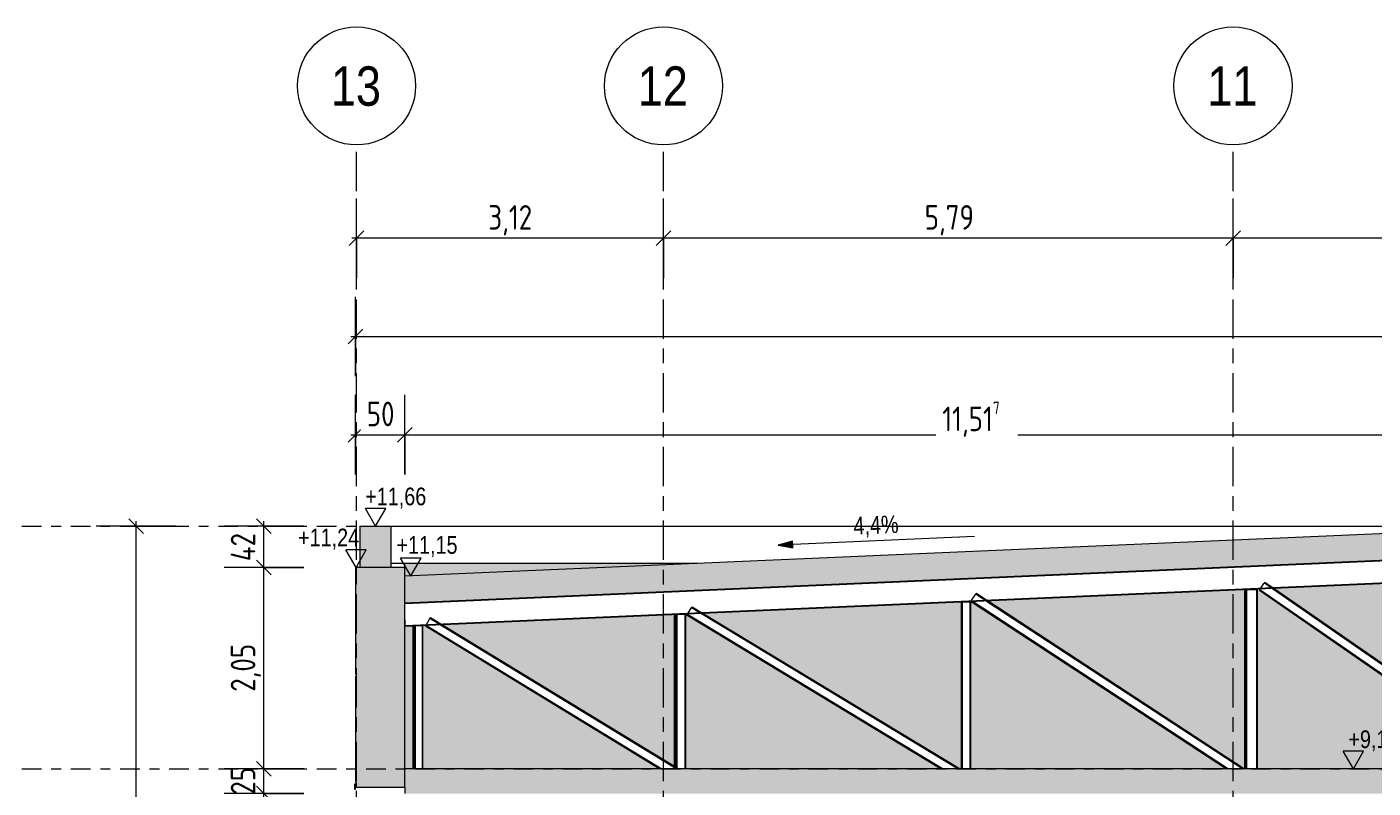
# Model space of a CAD drawing. Header units: metres. Extents: x 2 to 230, y -14 to 869.
# Tile 11 of 71: x 17 to 31, y 6 to 14. Entities that reach past the tile are written whole.
import ezdxf

# ---------------------------------------------------------------- set-up
doc = ezdxf.new("R2010")
doc.units = ezdxf.units.M
doc.linetypes.add('_Ebene_', pattern=[0.4, 0.2, -0.1, 0, -0.1])
doc.linetypes.add('_Rasterlinie_', pattern=[0.75, 0.4, -0.1, 0.15, -0.1])
for name, color, linetype, lineweight in [('A_Bem', 7, 'Continuous', 5), ('A_Bem-100', 7, 'Continuous', 5), ('A_Dach', 15, 'Continuous', 5), ('A_Ebenen', 50, 'Continuous', 5), ('A_Fenster', 45, 'Continuous', 5), ('A_Geschossdecken', 7, 'Continuous', 5), ('A_Geschossdecken_Schraffur', 7, 'Continuous', 5), ('A_Hoehenkoten', 124, 'Continuous', 5), ('A_Raster', 128, 'Continuous', 5), ('A_Tragw', 142, 'Continuous', 5), ('A_Tragwerksstützen', 7, 'Continuous', 5), ('A_Wand', 244, 'Continuous', 5), ('A_Wand_Schraff', 1, 'Continuous', 5), ('A_Wände_Oberflächenschraffur', 244, 'Continuous', 5), ('Neigungskoten', 50, 'Continuous', 5)]:
    doc.layers.add(name, color=color, linetype=linetype, lineweight=lineweight)
doc.styles.add('Arial', font='arial.ttf', dxfattribs={"width": 0.8, "height": 0.18})
doc.styles.add('Arial Narrow_B', font='txt', dxfattribs={"height": 0.4})
doc.styles.add('ISOCPEUR_1', font='isocpeur.ttf', dxfattribs={"width": 0.8, "height": 0.25})
doc.dimstyles.new('BLB-Standard_2_5_Aussen', dxfattribs={"dimscale": 0.3048, "dimtxt": 0.248995, "dimasz": 0.492126, "dimexe": 1.32874, "dimexo": 0.0625, "dimgap": 0.032808, "dimtad": 1, "dimrnd": 0.001, "dimzin": 0, "dimdsep": 46, "dimtxsty": 'ISOCPEUR_1', "dimblk1": 'OBLIQUE', "dimblk2": 'OBLIQUE', "dimsah": 1, "dimcen": 0.09, "dimdle": 0.164042, "dimazin": 0, "dimtfac": 1, "dimtdec": 4, "dimtix": 1, "dimtmove": 0, "dimatfit": 3, "dimfxl": 1.32874, "dimfxlon": 1, "dimtvp": 1, "dimtolj": 1, "dimtzin": 0, "dimarcsym": 2})
doc.dimstyles.new('BLB-Standard_2_5_Aussen_1', dxfattribs={"dimscale": 0.3048, "dimtxt": 0.248995, "dimasz": 0.492126, "dimexe": 1.32874, "dimexo": 0.0625, "dimgap": 0.032808, "dimtad": 1, "dimdec": 1, "dimlfac": 100, "dimrnd": 0.1, "dimdsep": 46, "dimtxsty": 'ISOCPEUR_1', "dimblk1": 'OBLIQUE', "dimblk2": 'OBLIQUE', "dimsah": 1, "dimcen": 0.09, "dimdle": 0.164042, "dimazin": 0, "dimtfac": 1, "dimtdec": 4, "dimtix": 1, "dimtmove": 0, "dimatfit": 3, "dimfxl": 1.32874, "dimfxlon": 1, "dimtvp": 1, "dimtolj": 1, "dimtzin": 0, "dimarcsym": 2})
doc.dimstyles.new('BLB-Standard_2_5_Aussen_maskiert', dxfattribs={"dimscale": 0.3048, "dimtxt": 0.248995, "dimasz": 0.492126, "dimexe": 1.32874, "dimexo": 0.0625, "dimgap": 0.032808, "dimtad": 1, "dimdec": 1, "dimlfac": 100, "dimrnd": 0.1, "dimdsep": 46, "dimtxsty": 'ISOCPEUR_1', "dimblk1": 'OBLIQUE', "dimblk2": 'OBLIQUE', "dimsah": 1, "dimcen": 0.09, "dimdle": 0.164042, "dimazin": 0, "dimtfac": 1, "dimtdec": 4, "dimtix": 1, "dimtmove": 0, "dimatfit": 3, "dimfxl": 1.32874, "dimfxlon": 1, "dimtvp": 1, "dimtfill": 1, "dimtolj": 1, "dimtzin": 0, "dimarcsym": 2})
doc.dimstyles.new('BLB-Standard_2_5_Aussen_maskiert_1', dxfattribs={"dimscale": 0.3048, "dimtxt": 0.248995, "dimasz": 0.492126, "dimexe": 1.32874, "dimexo": 0.0625, "dimgap": 0.032808, "dimtad": 1, "dimrnd": 0.001, "dimzin": 0, "dimdsep": 46, "dimtxsty": 'ISOCPEUR_1', "dimblk1": 'OBLIQUE', "dimblk2": 'OBLIQUE', "dimsah": 1, "dimcen": 0.09, "dimdle": 0.164042, "dimazin": 0, "dimtfac": 1, "dimtdec": 4, "dimtix": 1, "dimtmove": 0, "dimatfit": 3, "dimfxl": 1.32874, "dimfxlon": 1, "dimtvp": 1, "dimtfill": 1, "dimtolj": 1, "dimtzin": 0, "dimarcsym": 2})

# ---------------------------------------------------------------- blocks, each defined once
blk = doc.blocks.new('Facade Frame2 - Facade Frame-8092835-G')
at = {"layer": 'A_Fenster', "lineweight": 9}
h = blk.add_hatch(color=253, dxfattribs=at)
h.paths.add_polyline_path([(-23.221, -1.79), (-23.221, -1.74), (-23.231, -1.74), (-23.231, -1.79)], flags=0)
h.paths.add_polyline_path([(-23.221, 6.19), (-23.221, 6.24), (-23.231, 6.24), (-23.231, 6.19)], flags=0)
at = {"layer": 'A_Fenster', "color": 250, "lineweight": 9}
for p, q in [((-23.221, 6.24), (-23.231, 6.24)), ((-23.231, 6.24), (-23.231, 6.19)), ((-23.231, 6.19), (-23.221, 6.19)), ((-23.221, 6.19), (-23.221, 6.24)), ((-23.221, -1.74), (-23.231, -1.74)), ((-23.231, -1.74), (-23.231, -1.79)), ((-23.221, -1.79), (-23.221, -1.74)), ((-23.231, -1.79), (-23.221, -1.79))]:
    blk.add_line(p, q, dxfattribs=at)
blk = doc.blocks.new('M_W Shapes - IPE Träger 240 x 240-8069259-G')
at = {"layer": 'A_Tragw', "color": 250, "lineweight": 9}
for p, q in [((-11.205, 8.578), (-22.721, 8.075)), ((-11.206, 8.588), (-11.205, 8.578)), ((-11.205, 8.57), (-11.196, 8.366)), ((-22.717, 7.855), (-11.196, 8.358)), ((-11.195, 8.348), (-22.716, 7.845)), ((-11.196, 8.358), (-11.195, 8.348)), ((-22.717, 7.863), (-22.721, 7.965)), ((-22.716, 7.845), (-22.717, 7.855))]:
    blk.add_line(p, q, dxfattribs=at)
for centre, start_param, end_param in [((-11.196, 8.366), 4.45059, 4.712389), ((-11.196, 8.366), 3.141593, 3.926991), ((-22.717, 7.863), 3.141593, 4.712389)]:
    blk.add_ellipse(centre, major_axis=(-0.00033, 0.00764), ratio=0.000398, start_param=start_param, end_param=end_param, dxfattribs=at)
blk = doc.blocks.new('M_W Shapes - IPE Träger 100 x 100-8069335-G')
at = {"layer": 'A_Tragw', "color": 250, "lineweight": 9}
for p, q in [((-14.034, 8.214), (-14.028, 8.222)), ((-14.034, 8.214), (-11.411, 6.395)), ((-14.028, 8.222), (-14.028, 8.222)), ((-14.028, 8.222), (-11.393, 6.395)), ((-14.02, 8.235), (-13.987, 8.281)), ((-13.983, 8.288), (-13.977, 8.296)), ((-13.983, 8.288), (-13.913, 8.239)), ((-13.977, 8.296), (-13.977, 8.296)), ((-13.977, 8.296), (-13.896, 8.24)), ((-13.899, 8.23), (-11.345, 6.459)), ((-13.883, 8.231), (-11.339, 6.467)), ((-11.349, 6.452), (-11.373, 6.418)), ((-11.339, 6.467), (-11.345, 6.459)), ((-11.339, 6.467), (-11.339, 6.467)), ((-11.378, 6.411), (-11.386, 6.399))]:
    blk.add_line(p, q, dxfattribs=at)
for centre, start_param, end_param in [((-14.024, 8.228), 3.141819, 3.927217), ((-13.987, 8.281), 4.712615, 6.283185), ((-11.349, 6.452), 4.712615, 6.283185), ((-11.386, 6.399), 4.189016, 4.712615)]:
    blk.add_ellipse(centre, major_axis=(0.00436, 0.00629), ratio=0.000326, start_param=start_param, end_param=end_param, dxfattribs=at)
blk = doc.blocks.new('M_W Shapes - IPE Träger 100 x 100-8069336-G')
at = {"layer": 'A_Tragw', "color": 250, "lineweight": 9}
for p, q in [((-16.961, 8.106), (-16.96, 8.108)), ((-16.96, 8.108), (-16.96, 8.108)), ((-16.96, 8.108), (-16.957, 8.106)), ((-16.96, 8.096), (-14.367, 6.395)), ((-16.955, 8.115), (-16.92, 8.169)), ((-16.942, 8.097), (-14.349, 6.395)), ((-16.916, 8.175), (-16.91, 8.184)), ((-16.916, 8.175), (-16.82, 8.112)), ((-16.91, 8.184), (-16.91, 8.184)), ((-16.91, 8.184), (-16.803, 8.113)), ((-16.806, 8.103), (-14.203, 6.395)), ((-16.789, 8.104), (-14.185, 6.395))]:
    blk.add_line(p, q, dxfattribs=at)
for centre, start_param, end_param in [((-16.955, 8.115), 3.14181, 4.712607), ((-16.92, 8.169), 4.712607, 6.283185)]:
    blk.add_ellipse(centre, major_axis=(0.0042, 0.0064), ratio=0.000332, start_param=start_param, end_param=end_param, dxfattribs=at)
blk = doc.blocks.new('M_W Shapes - IPE Träger 100 x 100-8069337-G')
at = {"layer": 'A_Tragw', "color": 250, "lineweight": 9}
for p, q in [((-19.852, 7.959), (-19.847, 7.968)), ((-19.852, 7.959), (-17.268, 6.395)), ((-19.847, 7.968), (-19.847, 7.968)), ((-19.847, 7.968), (-17.249, 6.395)), ((-19.839, 7.981), (-19.809, 8.03)), ((-19.805, 8.036), (-19.8, 8.045)), ((-19.805, 8.036), (-19.722, 7.986)), ((-19.8, 8.045), (-19.8, 8.045)), ((-19.8, 8.045), (-19.704, 7.986)), ((-19.706, 7.976), (-17.094, 6.395)), ((-19.688, 7.977), (-17.075, 6.395)), ((-17.075, 6.395), (-17.075, 6.395))]:
    blk.add_line(p, q, dxfattribs=at)
for centre, start_param, end_param in [((-19.843, 7.974), 3.141798, 3.927196), ((-19.809, 8.03), 4.712595, 6.283185)]:
    blk.add_ellipse(centre, major_axis=(0.00396, 0.00654), ratio=0.00034, start_param=start_param, end_param=end_param, dxfattribs=at)
blk = doc.blocks.new('M_W Shapes - IPE Träger 100 x 100-8069338-G')
at = {"layer": 'A_Tragw', "color": 250, "lineweight": 9}
for p, q in [((-22.511, 7.85), (-22.509, 7.854)), ((-22.511, 7.85), (-20.128, 6.395)), ((-22.502, 7.865), (-22.469, 7.92)), ((-22.5, 7.854), (-20.109, 6.395)), ((-22.465, 7.926), (-22.459, 7.935)), ((-22.465, 7.926), (-22.372, 7.87)), ((-22.459, 7.935), (-22.459, 7.935)), ((-22.459, 7.935), (-22.354, 7.871)), ((-22.357, 7.861), (-19.964, 6.401)), ((-22.339, 7.861), (-19.964, 6.412)), ((-19.954, 6.406), (-19.936, 6.395))]:
    blk.add_line(p, q, dxfattribs=at)
blk.add_ellipse((-22.469, 7.92), major_axis=(0.00398, 0.00653), ratio=0.000339, start_param=4.712596, end_param=6.283185, dxfattribs=at)
blk = doc.blocks.new('Höhenkoten - leer-6237472-G')
at = {"layer": 'A_Hoehenkoten'}
for p, q in [((-21.512, -9.14), (-21.72, -9.14)), ((-21.616, -9.32), (-21.72, -9.14)), ((-21.616, -9.32), (-21.512, -9.14))]:
    blk.add_line(p, q, dxfattribs=at)
blk = doc.blocks.new('DIMBLOCK20-G')
at = {"layer": 'A_Bem-100', "lineweight": 9}
for p, q in [((19.299, 6.145), (19.224, 6.22)), ((19.299, 6.145), (19.374, 6.07)), ((19.299, -1.74), (19.224, -1.665)), ((19.299, -1.74), (19.374, -1.815))]:
    blk.add_line(p, q, dxfattribs=at)
at = {"layer": 'A_Bem-100'}
for p, q in [((19.704, 6.145), (18.894, 6.145)), ((19.299, -1.74), (19.299, 6.145)), ((19.299, 6.145), (19.704, 6.145)), ((19.704, -1.74), (18.894, -1.74)), ((19.299, -1.74), (19.704, -1.74))]:
    blk.add_line(p, q, dxfattribs=at)
at = {"layer": 'A_Bem-100', "color": 0, "insert": (18.962, 1.917), "char_height": 0.25, "width": 0.68419, "attachment_point": 1, "rotation": 90, "line_spacing_factor": 1.149209, "style": 'ISOCPEUR_1'}
blk.add_mtext('7,88\\A2\\H0.5x;\\S5^  ;\\H2x;', dxfattribs=at)
blk = doc.blocks.new('_Oblique')
at = {"color": 0, "linetype": 'ByBlock', "lineweight": -2}
blk.add_line((-0.5, -0.5), (0.5, 0.5), dxfattribs=at)
blk = doc.blocks.new('DIMBLOCK21-G')
at = {"layer": 'A_Bem-100', "lineweight": 9}
for p, q in [((19.299, 6.395), (19.224, 6.47)), ((19.299, 6.395), (19.374, 6.32)), ((19.299, 6.145), (19.224, 6.22)), ((19.299, 6.145), (19.374, 6.07))]:
    blk.add_line(p, q, dxfattribs=at)
at = {"layer": 'A_Bem-100'}
for p, q in [((19.704, 6.395), (18.894, 6.395)), ((19.299, 6.145), (19.299, 6.395)), ((19.299, 6.395), (19.704, 6.395)), ((19.704, 6.145), (18.894, 6.145)), ((19.299, 6.145), (19.704, 6.145))]:
    blk.add_line(p, q, dxfattribs=at)
at = {"layer": 'A_Bem-100', "color": 0, "insert": (18.962, 6.133), "char_height": 0.25, "width": 0.32865, "attachment_point": 1, "rotation": 90, "line_spacing_factor": 1.149209, "style": 'ISOCPEUR_1'}
blk.add_mtext('25', dxfattribs=at)
blk = doc.blocks.new('DIMBLOCK22-G')
at = {"layer": 'A_Bem-100', "lineweight": 9}
for p, q in [((19.299, 8.445), (19.224, 8.52)), ((19.299, 8.445), (19.374, 8.37)), ((19.299, 6.395), (19.224, 6.47)), ((19.299, 6.395), (19.374, 6.32))]:
    blk.add_line(p, q, dxfattribs=at)
at = {"layer": 'A_Bem-100'}
for p, q in [((19.704, 8.445), (18.894, 8.445)), ((19.299, 6.395), (19.299, 8.445)), ((19.299, 8.445), (19.704, 8.445)), ((19.704, 6.395), (18.894, 6.395)), ((19.299, 6.395), (19.704, 6.395))]:
    blk.add_line(p, q, dxfattribs=at)
at = {"layer": 'A_Bem-100', "color": 0, "insert": (18.962, 7.18), "char_height": 0.25, "width": 0.57664, "attachment_point": 1, "rotation": 90, "line_spacing_factor": 1.149209, "style": 'ISOCPEUR_1'}
blk.add_mtext('2,05', dxfattribs=at)
blk = doc.blocks.new('DIMBLOCK23-G')
at = {"layer": 'A_Bem-100', "lineweight": 9}
for p, q in [((19.299, 8.865), (19.224, 8.94)), ((19.299, 8.865), (19.374, 8.79)), ((19.299, 8.445), (19.224, 8.52)), ((19.299, 8.445), (19.374, 8.37))]:
    blk.add_line(p, q, dxfattribs=at)
at = {"layer": 'A_Bem-100'}
for p, q in [((19.299, 8.445), (19.299, 8.915)), ((19.704, 8.865), (18.894, 8.865)), ((19.299, 8.865), (19.704, 8.865)), ((19.704, 8.445), (18.894, 8.445)), ((19.299, 8.445), (19.704, 8.445))]:
    blk.add_line(p, q, dxfattribs=at)
at = {"layer": 'A_Bem-100', "color": 0, "insert": (18.962, 8.508), "char_height": 0.25, "width": 0.35255, "attachment_point": 1, "rotation": 90, "line_spacing_factor": 1.149209, "style": 'ISOCPEUR_1'}
blk.add_mtext('42', dxfattribs=at)
blk = doc.blocks.new('DIMBLOCK24-G')
at = {"layer": 'A_Bem-100', "lineweight": 9}
for p, q in [((17.999, 8.865), (17.924, 8.94)), ((17.999, 8.865), (18.074, 8.79)), ((17.999, -3.604), (17.924, -3.529)), ((17.999, -3.604), (18.074, -3.679))]:
    blk.add_line(p, q, dxfattribs=at)
at = {"layer": 'A_Bem-100'}
for p, q in [((17.999, -3.654), (17.999, 8.915)), ((18.404, 8.865), (17.594, 8.865)), ((17.999, 8.865), (18.404, 8.865)), ((18.404, -3.604), (17.594, -3.604)), ((17.999, -3.604), (18.404, -3.604))]:
    blk.add_line(p, q, dxfattribs=at)
at = {"layer": 'A_Bem-100', "color": 0, "insert": (17.662, 2.287), "char_height": 0.25, "width": 0.82462, "attachment_point": 1, "rotation": 90, "line_spacing_factor": 1.149209, "style": 'ISOCPEUR_1'}
blk.add_mtext('12,46\\A2\\H0.5x;\\S9^  ;\\H2x;', dxfattribs=at)
blk = doc.blocks.new('Raster - Raster-989695-G')
at = {"layer": 'A_Raster', "lineweight": 9}
blk.add_circle((28.608, 13.343), 0.6, dxfattribs=at)
blk = doc.blocks.new('DIMBLOCK35-G')
at = {"layer": 'A_Bem-100'}
for p, q in [((20.231, 9.389), (20.231, 10.199)), ((20.731, 9.389), (20.731, 10.199)), ((20.181, 9.794), (20.731, 9.794)), ((20.231, 9.794), (20.231, 9.389)), ((20.731, 9.794), (20.731, 9.389))]:
    blk.add_line(p, q, dxfattribs=at)
at = {"layer": 'A_Bem-100', "lineweight": 9}
for p, q in [((20.231, 9.794), (20.306, 9.869)), ((20.731, 9.794), (20.806, 9.869)), ((20.231, 9.794), (20.156, 9.719)), ((20.731, 9.794), (20.656, 9.719))]:
    blk.add_line(p, q, dxfattribs=at)
at = {"layer": 'A_Bem-100', "color": 0, "insert": (20.344, 10.131), "char_height": 0.25, "width": 0.32865, "attachment_point": 1, "line_spacing_factor": 1.149209, "style": 'ISOCPEUR_1', "bg_fill": 3, "box_fill_scale": 1.25, "bg_fill_color": 256, "bg_fill_true_color": 13158600, "bg_fill_transparency": 0}
blk.add_mtext('50', dxfattribs=at)
blk = doc.blocks.new('DIMBLOCK36-G')
at = {"layer": 'A_Bem-100'}
for p, q in [((20.731, 9.389), (20.731, 10.199)), ((32.247, 9.389), (32.247, 10.199)), ((20.731, 9.794), (32.247, 9.794)), ((20.731, 9.794), (20.731, 9.389)), ((32.247, 9.794), (32.247, 9.389))]:
    blk.add_line(p, q, dxfattribs=at)
at = {"layer": 'A_Bem-100', "lineweight": 9}
for p, q in [((20.731, 9.794), (20.806, 9.869)), ((32.247, 9.794), (32.322, 9.869)), ((20.731, 9.794), (20.656, 9.719)), ((32.247, 9.794), (32.172, 9.719))]:
    blk.add_line(p, q, dxfattribs=at)
at = {"layer": 'A_Bem-100', "color": 0, "insert": (26.195, 10.131), "char_height": 0.25, "width": 0.70511, "attachment_point": 1, "line_spacing_factor": 1.149209, "style": 'ISOCPEUR_1', "bg_fill": 3, "box_fill_scale": 1.25, "bg_fill_color": 256, "bg_fill_true_color": 13158600, "bg_fill_transparency": 0}
blk.add_mtext('11,51\\A2\\H0.5x;\\S7^  ;\\H2x;', dxfattribs=at)
blk = doc.blocks.new('DIMBLOCK39-G')
at = {"layer": 'A_Bem-100'}
for p, q in [((20.231, 10.389), (20.231, 11.199)), ((44.278, 10.389), (44.278, 11.199)), ((20.181, 10.794), (44.328, 10.794)), ((20.231, 10.794), (20.231, 10.389)), ((44.278, 10.794), (44.278, 10.389))]:
    blk.add_line(p, q, dxfattribs=at)
at = {"layer": 'A_Bem-100', "lineweight": 9}
for p, q in [((20.231, 10.794), (20.306, 10.869)), ((44.278, 10.794), (44.353, 10.869)), ((20.231, 10.794), (20.156, 10.719)), ((44.278, 10.794), (44.203, 10.719))]:
    blk.add_line(p, q, dxfattribs=at)
at = {"layer": 'A_Bem-100', "color": 0, "insert": (31.881, 11.131), "char_height": 0.25, "width": 0.89632, "attachment_point": 1, "line_spacing_factor": 1.149209, "style": 'ISOCPEUR_1', "bg_fill": 3, "box_fill_scale": 1.25, "bg_fill_color": 256, "bg_fill_true_color": 13158600, "bg_fill_transparency": 0}
blk.add_mtext('24,04\\A2\\H0.5x;\\S8^  ;\\H2x;', dxfattribs=at)
blk = doc.blocks.new('DIMBLOCK76-G')
at = {"layer": 'A_Bem-100'}
for p, q in [((29.151, 11.389), (29.151, 12.199)), ((34.941, 11.389), (34.941, 12.199)), ((34.941, 11.794), (29.151, 11.794)), ((29.151, 11.794), (29.151, 11.389)), ((34.941, 11.794), (34.941, 11.389))]:
    blk.add_line(p, q, dxfattribs=at)
at = {"layer": 'A_Bem-100', "lineweight": 9}
for p, q in [((29.151, 11.794), (29.076, 11.719)), ((29.151, 11.794), (29.226, 11.869)), ((34.941, 11.794), (34.866, 11.719)), ((34.941, 11.794), (35.016, 11.869))]:
    blk.add_line(p, q, dxfattribs=at)
at = {"layer": 'A_Bem-100', "color": 0, "insert": (31.806, 12.131), "char_height": 0.25, "width": 0.57664, "attachment_point": 1, "line_spacing_factor": 1.149209, "style": 'ISOCPEUR_1'}
blk.add_mtext('5,79', dxfattribs=at)
blk = doc.blocks.new('DIMBLOCK77-G')
at = {"layer": 'A_Bem-100'}
for p, q in [((23.361, 11.389), (23.361, 12.199)), ((29.151, 11.389), (29.151, 12.199)), ((29.151, 11.794), (23.361, 11.794)), ((23.361, 11.794), (23.361, 11.389)), ((29.151, 11.794), (29.151, 11.389))]:
    blk.add_line(p, q, dxfattribs=at)
at = {"layer": 'A_Bem-100', "lineweight": 9}
for p, q in [((23.361, 11.794), (23.286, 11.719)), ((23.361, 11.794), (23.436, 11.869)), ((29.151, 11.794), (29.076, 11.719)), ((29.151, 11.794), (29.226, 11.869))]:
    blk.add_line(p, q, dxfattribs=at)
at = {"layer": 'A_Bem-100', "color": 0, "insert": (26.016, 12.131), "char_height": 0.25, "width": 0.57664, "attachment_point": 1, "line_spacing_factor": 1.149209, "style": 'ISOCPEUR_1'}
blk.add_mtext('5,79', dxfattribs=at)
blk = doc.blocks.new('DIMBLOCK78-G')
at = {"layer": 'A_Bem-100'}
for p, q in [((20.241, 11.389), (20.241, 12.199)), ((23.361, 11.389), (23.361, 12.199)), ((23.361, 11.794), (20.191, 11.794)), ((20.241, 11.794), (20.241, 11.389)), ((23.361, 11.794), (23.361, 11.389))]:
    blk.add_line(p, q, dxfattribs=at)
at = {"layer": 'A_Bem-100', "lineweight": 9}
for p, q in [((20.241, 11.794), (20.166, 11.719)), ((20.241, 11.794), (20.316, 11.869)), ((23.361, 11.794), (23.286, 11.719)), ((23.361, 11.794), (23.436, 11.869))]:
    blk.add_line(p, q, dxfattribs=at)
at = {"layer": 'A_Bem-100', "color": 0, "insert": (21.58, 12.131), "char_height": 0.25, "width": 0.52883, "attachment_point": 1, "line_spacing_factor": 1.149209, "style": 'ISOCPEUR_1'}
blk.add_mtext('3,12', dxfattribs=at)

msp = doc.modelspace()

# ---------------------------------------------------------------- hatches: boundary and pattern name
at = {"layer": 'A_Dach', "lineweight": 9}
msp.add_hatch(color=253, dxfattribs=at).paths.add_polyline_path([(43.764, 8.0849), (43.764, 8.3552), (32.2474, 8.858), (20.7308, 8.3552), (20.7308, 8.0849), (32.2474, 8.5877), (43.6168, 8.0913)], flags=0)
at = {"layer": 'A_Geschossdecken_Schraffur', "lineweight": 9}
for points in [[(20.5044, 8.4449), (20.5936, 8.4449), (20.5936, 8.8649), (20.2736, 8.8649), (20.2736, 8.4449)], [(43.764, 6.1449), (43.764, 6.3949), (20.7308, 6.3949), (20.7308, 6.1449), (43.6168, 6.1449)]]:
    msp.add_hatch(color=253, dxfattribs=at).paths.add_polyline_path(points, flags=0)
at = {"layer": 'A_Wand_Schraff', "lineweight": 9}
msp.add_hatch(color=253, dxfattribs=at).paths.add_polyline_path([(20.5044, 6.2101), (20.7308, 6.2101), (20.7308, 8.4449), (20.2358, 8.4449), (20.2358, 8.4201), (20.2308, 8.4201), (20.2308, 7.3601), (20.2358, 7.3601), (20.2358, 7.3201), (20.2308, 7.3201), (20.2308, 6.2601), (20.2358, 6.2601), (20.2358, 6.2201), (20.2308, 6.2201), (20.2308, 6.2101), (20.2686, 6.2101)], flags=0)
at = {"layer": 'A_Wände_Oberflächenschraffur'}
h = msp.add_hatch(dxfattribs=at)
h.set_pattern_fill('FP_9', style=0, pattern_type=2)
h.set_pattern_definition([(0, (0.09525, 18.796), (0.813, 0.203), [0.007, -0.603, 0.007, -0.603, -3.251]), (0, (0.09525, 18.796), (0.813, 0.203), [-1.219, 0.007, -1.212, 0.007, -0.603, -1.422]), (0, (0.09525, 18.796), (0.813, 0.203), [-3.048, 0.007, -0.4, 0.007, -1.009]), (120, (0.40025, 18.897), (-0.5823032, 0.60257865), [0.007, -0.603, 0.007, -0.603, -3.251]), (120, (0.40025, 18.897), (-0.5823032, 0.60257865), [-1.219, 0.007, -1.212, 0.007, -0.603, -1.422]), (120, (0.40025, 18.897), (-0.5823032, 0.60257865), [-3.048, 0.007, -0.4, 0.007, -1.009]), (240, (0.50225, 19.304), (-0.2306968, -0.80557865), [0.007, -0.603, 0.007, -0.603, -3.251]), (240, (0.50225, 19.304), (-0.2306968, -0.80557865), [-1.219, 0.007, -1.212, 0.007, -0.603, -1.422]), (240, (0.50225, 19.304), (-0.2306968, -0.80557865), [-3.048, 0.007, -0.4, 0.007, -1.009])])
h.paths.add_polyline_path([(43.764, 6.1449), (43.7683, 6.1449), (43.7681, 8.067), (43.7582, 7.8449), (43.6429, 7.8499), (43.6429, 6.3949), (43.764, 6.3949), (43.764, 6.1949)], flags=0)
h.paths.add_polyline_path([(20.9929, 6.3949), (23.3245, 6.3949), (20.9408, 7.8495), (20.9435, 7.854), (20.8582, 7.8491), (20.9129, 7.8491), (20.9129, 6.3949), (20.9877, 6.3949)], flags=0)
h.paths.add_polyline_path([(20.8179, 6.3949), (20.8179, 6.3949), (20.8179, 7.8483), (20.8179, 7.8483), (20.8179, 6.548)], flags=0)
h.paths.add_polyline_path([(28.523, 6.3949), (29.0852, 6.3949), (26.4926, 8.0962), (26.4066, 8.0916), (26.4867, 8.0916), (26.4867, 6.3949), (26.6363, 6.3949)], flags=0)
h.paths.add_polyline_path([(29.2791, 8.2179), (29.3992, 8.2179), (29.3992, 6.3949), (32.0397, 6.396), (29.4182, 8.2137), (29.4245, 8.2242), (29.2891, 8.2183)], flags=0)
h.paths.add_polyline_path([(29.2691, 6.3949), (29.2691, 8.2175), (26.6637, 8.1037), (29.2675, 6.3949)], flags=0)
h.paths.add_polyline_path([(23.5879, 6.3949), (26.1843, 6.3949), (23.6002, 7.9593), (23.6065, 7.9702), (23.5079, 7.965), (23.5879, 7.965), (23.5879, 6.548)], flags=0)
h.paths.add_polyline_path([(37.9245, 6.3949), (37.9841, 6.3949), (37.9841, 8.0926), (38.0641, 8.0935), (37.9619, 8.098), (35.3619, 6.3949), (37.9215, 6.3949)], flags=0)
h.paths.add_polyline_path([(38.2616, 6.3949), (40.8754, 6.3949), (40.8754, 7.9663), (40.9554, 7.9673), (40.849, 7.9713), (38.8526, 6.755)], flags=0)
h.paths.add_polyline_path([(35.0654, 6.3949), (35.0654, 8.2192), (35.1654, 8.2201), (35.013, 8.2267), (32.3917, 6.4091), (32.3917, 6.3949), (34.1832, 6.3949)], flags=0)
h.paths.add_polyline_path([(41.1404, 6.3949), (43.5554, 6.3949), (43.5554, 7.8502), (43.5604, 7.8502), (43.5604, 7.8502), (43.6168, 7.8511), (43.5181, 7.8549), (41.2584, 6.4673)], flags=0)
h.paths.add_polyline_path([(20.8129, 6.3949), (20.8129, 7.8483), (20.736, 7.8449), (20.7308, 7.9648), (20.7308, 6.3949)], flags=0)
h.paths.add_polyline_path([(32.3116, 6.3949), (32.3116, 8.3412), (32.3766, 8.3418), (32.2362, 8.347), (32.0891, 8.3399), (32.1542, 8.3399), (32.1542, 6.3949), (32.2964, 6.3949)], flags=0)
h.paths.add_polyline_path([(26.3866, 6.3949), (26.3866, 8.0916), (23.764, 7.9771), (26.3775, 6.3949)], flags=0)
h.paths.add_polyline_path([(35.1854, 6.3988), (37.7908, 8.1054), (35.1854, 8.2192), (35.1854, 7.0241)], flags=0)
h.paths.add_polyline_path([(38.0842, 6.4039), (40.6705, 7.9797), (38.0842, 8.0926), (38.0842, 6.8114)], flags=0)
h.paths.add_polyline_path([(40.9829, 6.4155), (43.3404, 7.8631), (40.9829, 7.9661), (40.9829, 6.548)], flags=0)
h.paths.add_polyline_path([(23.4679, 6.4246), (23.4679, 7.9642), (21.1148, 7.8606), (23.3345, 6.506)], flags=0)
h.paths.add_polyline_path([(32.0616, 6.5025), (32.0606, 8.3393), (29.5694, 8.2306), (32.0606, 6.5032)], flags=0)
h.paths.add_polyline_path([(32.3917, 6.5308), (34.8479, 8.2339), (32.3917, 8.3412), (32.3917, 6.548)], flags=0)
h.paths.add_polyline_path([(43.7683, 8.0847), (43.7681, 8.4849), (40.7924, 8.4849), (43.764, 8.3552), (43.764, 8.0849), (43.7683, 8.0847)], flags=0)
h.paths.add_polyline_path([(20.7308, 8.3552), (23.7024, 8.4849), (20.7308, 8.4849), (20.7308, 8.4201)], flags=0)
at = {"layer": 'Neigungskoten'}
msp.add_hatch(color=256, dxfattribs=at).paths.add_polyline_path([(24.5256, 8.671), (24.6769, 8.6443), (24.674, 8.7107)], flags=0)

# ---------------------------------------------------------------- linework, layer by layer
at = {"layer": 'A_Dach', "color": 250, "lineweight": 9}
for p, q in [((32.2474, 8.858), (20.7308, 8.3552)), ((20.7308, 8.0849), (32.2474, 8.5877))]:
    msp.add_line(p, q, dxfattribs=at)
at = {"layer": 'A_Ebenen', "color": 130, "linetype": '_Ebene_', "lineweight": 9}
for p, q in [((16.3367, 8.865), (77.8421, 8.865)), ((16.3367, 6.3949), (77.8421, 6.3949))]:
    msp.add_line(p, q, dxfattribs=at)
at = {"layer": 'A_Geschossdecken', "color": 250, "lineweight": 9}
for p, q in [((20.2736, 8.8649), (20.2736, 8.4449)), ((20.2736, 8.8649), (44.2336, 8.8649)), ((20.5936, 8.4449), (20.5936, 8.8649)), ((23.7024, 8.4849), (20.5936, 8.4849)), ((43.764, 6.3949), (20.7308, 6.3949)), ((20.7308, 6.2101), (20.7308, 6.1449))]:
    msp.add_line(p, q, dxfattribs=at)
at = {"layer": 'A_Raster', "linetype": '_Rasterlinie_', "lineweight": 9}
for p, q in [((20.2408, -13.2288), (20.2408, 12.7435)), ((23.3608, -13.2288), (23.3608, 12.7435)), ((29.1508, -13.2288), (29.1508, 12.7435))]:
    msp.add_line(p, q, dxfattribs=at)
at = {"layer": 'A_Tragwerksstützen', "color": 250, "lineweight": 9}
for p, q in [((29.2691, 8.2175), (29.2691, 6.3949)), ((29.2791, 8.2175), (29.2691, 8.2175)), ((29.2791, 8.2179), (29.2791, 6.3949)), ((29.2891, 8.2179), (29.2791, 8.2179)), ((29.2891, 8.2179), (29.2891, 6.3949)), ((29.2891, 8.2179), (29.2891, 8.2179)), ((29.2991, 8.2179), (29.2891, 8.2179)), ((29.3791, 8.2179), (29.2991, 8.2179)), ((29.3891, 8.2179), (29.3791, 8.2179)), ((29.3891, 8.2179), (29.3891, 6.3949)), ((29.3991, 8.2179), (29.3891, 8.2179)), ((29.3991, 6.3949), (29.3991, 8.2179)), ((29.3992, 8.2179), (29.3991, 8.2179)), ((26.3866, 8.0916), (26.3866, 6.3949)), ((26.3966, 8.0916), (26.3866, 8.0916)), ((26.3966, 8.0916), (26.3966, 6.3949)), ((26.3966, 8.0916), (26.3966, 8.0916)), ((26.4066, 8.0916), (26.3966, 8.0916)), ((26.4666, 8.0916), (26.4066, 8.0916)), ((26.4766, 8.0916), (26.4666, 8.0916)), ((26.4766, 8.0916), (26.4766, 6.3949)), ((26.4866, 8.0916), (26.4766, 8.0916)), ((26.4866, 6.3949), (26.4866, 8.0916)), ((26.4867, 8.0916), (26.4866, 8.0916)), ((23.4679, 7.9642), (23.4679, 6.4245)), ((23.4779, 7.9642), (23.4679, 7.9642)), ((23.4779, 7.9642), (23.4779, 6.4184)), ((23.4779, 7.9642), (23.4779, 7.9642)), ((23.4879, 7.9642), (23.4779, 7.9642)), ((23.4879, 7.965), (23.4879, 6.3949)), ((23.4979, 7.965), (23.4879, 7.965)), ((23.4979, 7.965), (23.4979, 6.3949)), ((23.4979, 7.965), (23.4979, 7.965)), ((23.5079, 7.965), (23.4979, 7.965)), ((23.5679, 7.965), (23.5079, 7.965)), ((23.5779, 7.965), (23.5679, 7.965)), ((23.5779, 7.965), (23.5779, 6.3949)), ((23.5879, 7.965), (23.5779, 7.965)), ((23.5879, 6.3949), (23.5879, 7.965)), ((23.5879, 7.965), (23.5879, 7.965)), ((20.8129, 7.8483), (20.8129, 6.3949)), ((20.8179, 7.8483), (20.8129, 7.8483)), ((20.8179, 7.8483), (20.8179, 6.3949)), ((20.8179, 7.8483), (20.8179, 7.8483)), ((20.8279, 7.8483), (20.8179, 7.8483)), ((20.8329, 7.8483), (20.8279, 7.8483)), ((20.8329, 7.8491), (20.8329, 6.3949)), ((20.8379, 7.8491), (20.8329, 7.8491)), ((20.8379, 7.8491), (20.8379, 6.3949)), ((20.8379, 7.8491), (20.8379, 7.8491)), ((20.8479, 7.8491), (20.8379, 7.8491)), ((20.8979, 7.8491), (20.8479, 7.8491)), ((20.9079, 7.8491), (20.8979, 7.8491)), ((20.9079, 7.8491), (20.9079, 6.3949)), ((20.9129, 7.8491), (20.9079, 7.8491)), ((20.9129, 6.3949), (20.9129, 7.8491)), ((20.9129, 7.8491), (20.9129, 7.8491))]:
    msp.add_line(p, q, dxfattribs=at)
at = {"layer": 'A_Wand', "color": 250, "lineweight": 9}
for p, q in [((20.7308, 6.2101), (20.7308, 8.4849)), ((20.2308, 8.4401), (20.2308, 7.3601)), ((20.2308, 8.4401), (20.2358, 8.4401)), ((20.2358, 8.4201), (20.2308, 8.4201)), ((20.7308, 8.4449), (20.2358, 8.4449)), ((20.2358, 8.4449), (20.2358, 8.4201)), ((20.2308, 7.3601), (20.2358, 7.3601)), ((20.2308, 7.3401), (20.2308, 6.2601)), ((20.2308, 7.3401), (20.2358, 7.3401)), ((20.2358, 7.3201), (20.2308, 7.3201)), ((20.2358, 7.3601), (20.2358, 7.3201)), ((20.2308, 6.2601), (20.2358, 6.2601)), ((20.2308, 6.2401), (20.2358, 6.2401)), ((20.2358, 6.2201), (20.2308, 6.2201)), ((20.2308, 6.2201), (20.2308, 6.2101)), ((20.2308, 6.2101), (20.7308, 6.2101)), ((20.2358, 6.2601), (20.2358, 6.2201))]:
    msp.add_line(p, q, dxfattribs=at)
at = {"layer": 'Neigungskoten'}
for p, q in [((26.5237, 8.7582), (24.5256, 8.671)), ((24.674, 8.7107), (24.5256, 8.671)), ((24.5256, 8.671), (24.6769, 8.6443)), ((24.6769, 8.6443), (24.674, 8.7107))]:
    msp.add_line(p, q, dxfattribs=at)

# ---------------------------------------------------------------- block references
at = {"layer": 'A_Fenster', "color": 250, "lineweight": 9}
msp.add_blockref('Facade Frame2 - Facade Frame-8092835-G', (43.4522, 0), dxfattribs=at)
at = {"layer": 'A_Hoehenkoten'}
for p in [(42.0506, 18.185), (41.852, 17.765), (42.4085, 17.6779), (51.9906, 15.715)]:
    msp.add_blockref('Höhenkoten - leer-6237472-G', p, dxfattribs=at)
at = {"layer": 'A_Raster', "lineweight": 9}
for p in [(-8.3674, 0), (-5.2474, 0), (0.5426, 0)]:
    msp.add_blockref('Raster - Raster-989695-G', p, dxfattribs=at)
at = {"layer": 'A_Tragw', "color": 250, "lineweight": 9}
for name in ['M_W Shapes - IPE Träger 240 x 240-8069259-G', 'M_W Shapes - IPE Träger 100 x 100-8069335-G', 'M_W Shapes - IPE Träger 100 x 100-8069336-G', 'M_W Shapes - IPE Träger 100 x 100-8069337-G', 'M_W Shapes - IPE Träger 100 x 100-8069338-G']:
    msp.add_blockref(name, (43.4522, 0), dxfattribs=at)

# ---------------------------------------------------------------- texts
at = {"layer": 'A_Hoehenkoten', "char_height": 0.18, "attachment_point": 1, "line_spacing_factor": 0.941778, "style": 'Arial'}
for s, insert, width in [('+11,66', (20.3286, 9.2571), 0.733812), ('+11,24', (19.6459, 8.839), 0.733812), ('+11,15', (20.6465, 8.7637), 0.733812), ('+9,19', (30.3237, 6.7871), 0.601593)]:
    msp.add_mtext(s, dxfattribs=dict(at, insert=insert, width=width))
at = {"layer": 'A_Raster', "char_height": 0.4, "width": 0.625316, "attachment_point": 1, "style": 'Arial Narrow_B'}
for s, insert in [('13', (19.9793, 13.5418)), ('12', (23.0993, 13.5418)), ('11', (28.8893, 13.5418))]:
    msp.add_mtext(s, dxfattribs=dict(at, insert=insert))
at = {"layer": 'Neigungskoten', "color": 7, "insert": (25.2879, 8.9567), "char_height": 0.18, "width": 0.542095, "attachment_point": 1, "rotation": 2.5, "line_spacing_factor": 0.941778, "style": 'Arial'}
msp.add_mtext('4,4%', dxfattribs=at)

# ---------------------------------------------------------------- dimensions: what is measured, and where the dimension line sits
at = {"layer": 'A_Bem'}
for base, p1, p2, override, picture, middle in [((20.2408, 11.7942), (23.3608, 11.3892), (20.2408, 11.3892), {"dimpost": '<>', "dimfxl": 3.12}, 'DIMBLOCK78-G', (21.8008, 11.9292)), ((23.3608, 11.7942), (29.1508, 11.3892), (23.3608, 11.3892), {"dimpost": '<>', "dimfxl": 5.79}, 'DIMBLOCK77-G', (26.2558, 11.9292)), ((29.1508, 11.7942), (34.9408, 11.3892), (29.1508, 11.3892), {"dimpost": '<>', "dimfxl": 5.79}, 'DIMBLOCK76-G', (32.0458, 11.9292))]:
    dim = msp.add_linear_dim(base=base, p1=p1, p2=p2, dimstyle='BLB-Standard_2_5_Aussen', override=override, dxfattribs=at)
    dim.commit()
    dim.dimension.update_dxf_attribs({"geometry": picture, "text_midpoint": middle})
for base, p1, p2, text, override, picture, middle in [((17.9989, 8.8649), (18.4039, -3.6041), (18.4039, 8.8649), '\\A1;12,46\\Q;{\\A1;{\\H0.5x;\\S9^ ;}}', {"dimpost": '<>', "dimfxl": 12.469}, 'DIMBLOCK24-G', (17.8389, 2.6304)), ((19.2989, 6.1449), (19.7039, -1.7403), (19.7039, 6.1449), '\\A1;7,88\\Q;{\\A1;{\\H0.5x;\\S5^ ;}}', {"dimpost": '<>', "dimfxl": 7.8852}, 'DIMBLOCK20-G', (19.1389, 2.2023))]:
    dim = msp.add_linear_dim(base=base, p1=p1, p2=p2, angle=90, text=text, dimstyle='BLB-Standard_2_5_Aussen', override=override, dxfattribs=at)
    dim.commit()
    dim.dimension.update_dxf_attribs({"geometry": picture, "text_midpoint": middle})
for base, p1, p2, dimstyle, override, picture, middle in [((19.2989, 8.8649), (19.7039, 8.4449), (19.7039, 8.8649), 'BLB-Standard_2_5_Aussen_1', {"dimpost": '<>', "dimfxl": 0.42}, 'DIMBLOCK23-G', (19.1639, 8.6549)), ((19.2989, 8.4449), (19.7039, 6.3949), (19.7039, 8.4449), 'BLB-Standard_2_5_Aussen', {"dimpost": '<>', "dimfxl": 2.05}, 'DIMBLOCK22-G', (19.1639, 7.4199)), ((19.2989, 6.3949), (19.7039, 6.1449), (19.7039, 6.3949), 'BLB-Standard_2_5_Aussen_1', {"dimpost": '<>', "dimfxl": 0.25}, 'DIMBLOCK21-G', (19.1639, 6.2699))]:
    dim = msp.add_linear_dim(base=base, p1=p1, p2=p2, angle=90, dimstyle=dimstyle, override=override, dxfattribs=at)
    dim.commit()
    dim.dimension.update_dxf_attribs({"geometry": picture, "text_midpoint": middle})

# ---------------------------------------------------------------- next in the draw order: dimensions: what is measured, and where the dimension line sits
dim = msp.add_linear_dim(base=(44.2783, 10.7942), p1=(20.2308, 10.3892), p2=(44.2783, 10.3892), text='\\A1;24,04\\Q;{\\A1;{\\H0.5x;\\S8^ ;}}', dimstyle='BLB-Standard_2_5_Aussen_maskiert_1', override={"dimpost": '<>', "dimfxl": 24.047539}, dxfattribs=at)
dim.commit()
dim.dimension.update_dxf_attribs({"geometry": 'DIMBLOCK39-G', "text_midpoint": (32.2546, 10.9542)})
dim = msp.add_linear_dim(base=(20.7308, 9.7942), p1=(20.2308, 9.3892), p2=(20.7308, 9.3892), dimstyle='BLB-Standard_2_5_Aussen_maskiert', override={"dimpost": '<>', "dimfxl": 0.5}, dxfattribs=at)
dim.commit()
dim.dimension.update_dxf_attribs({"geometry": 'DIMBLOCK35-G', "text_midpoint": (20.4808, 9.9292)})

# ---------------------------------------------------------------- next in the draw order: dimensions: what is measured, and where the dimension line sits
dim = msp.add_linear_dim(base=(32.2474, 9.7942), p1=(20.7308, 9.3892), p2=(32.2474, 9.3892), text='\\A1;11,51\\Q;{\\A1;{\\H0.5x;\\S7^ ;}}', dimstyle='BLB-Standard_2_5_Aussen_maskiert_1', override={"dimpost": '<>', "dimfxl": 11.516592}, dxfattribs=at)
dim.commit()
dim.dimension.update_dxf_attribs({"geometry": 'DIMBLOCK36-G', "text_midpoint": (26.4891, 9.9542)})

doc.saveas('drawing.dxf')
